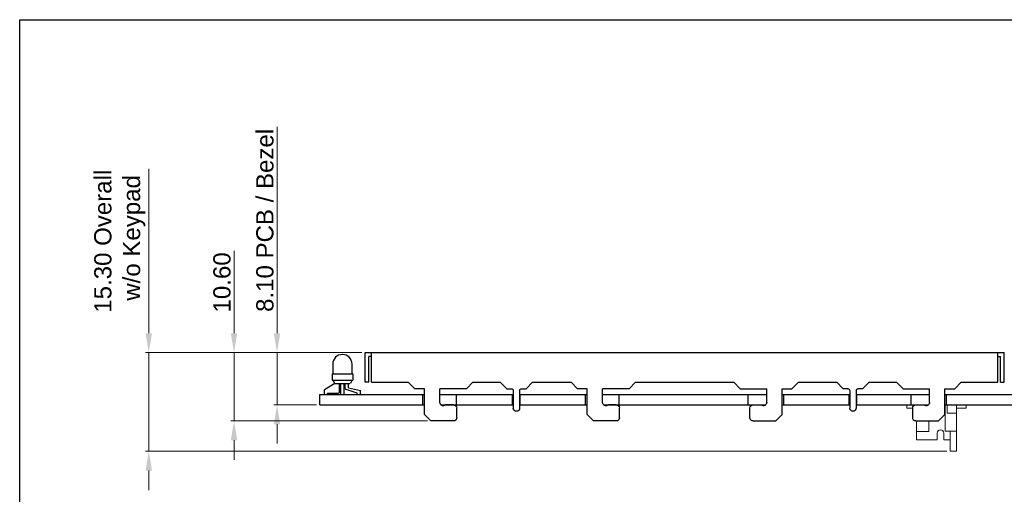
# Model space of a CAD drawing. Extents: x -299 to 677, y 13 to 274.
# Tile 15 of 16: x 397 to 549, y 201 to 274. Entities that reach past the tile are written whole.
import ezdxf

# ---------------------------------------------------------------- set-up
doc = ezdxf.new("R2010")
doc.units = 0
doc.layers.get('0').update_dxf_attribs({"linetype": 'CONTINUOUS'})
doc.layers.get('DEFPOINTS').update_dxf_attribs({"color": 252, "linetype": 'CONTINUOUS'})
doc.layers.add('-Dim_mm', color=5, linetype='CONTINUOUS', lineweight=13)
for name, color, linetype in [('BZL', 7, 'CONTINUOUS'), ('LED', 7, 'CONTINUOUS'), ('PCB', 94, 'CONTINUOUS')]:
    doc.layers.add(name, color=color, linetype=linetype)
doc.layers.add('VIEWPORT', color=8, linetype='CONTINUOUS', plot=False)
doc.styles.add('STYLE1', font='ARIAL.TTF')
doc.dimstyles.new('LO_mm', dxfattribs={"dimtxt": 2.6666, "dimasz": 3, "dimexe": 0.5, "dimexo": 0.5, "dimgap": 0.5, "dimtad": 1, "dimzin": 4, "dimdsep": 46, "dimtxsty": 'STYLE1', "dimcen": -2.5, "dimclrd": 256, "dimclre": 256, "dimclrt": 256, "dimadec": 0, "dimazin": 0, "dimtp": 0.5, "dimtm": 0.5, "dimtfac": 1, "dimtmove": 0, "dimatfit": 1, "dimfxl": 0, "dimtolj": 1, "dimtzin": 0, "dimlwd": -1, "dimlwe": -1, "dimarcsym": 0})

# ---------------------------------------------------------------- blocks, each defined once
blk = doc.blocks.new('A$C52C93853')
at = {"layer": 'BZL'}
for p, q in [((9.18, 9.6), (10.18, 10.6)), ((9.18, 9.6), (9.18, 5.6)), ((13.68, 10.6), (10.18, 10.6)), ((14.18, 10.1), (14.18, 8.6)), ((34.38, 9.6), (35.38, 10.6)), ((34.38, 9.6), (34.38, 5.6)), ((38.88, 10.6), (35.38, 10.6)), ((39.38, 10.1), (39.38, 8.6)), ((59.58, 10.1), (59.58, 8.6)), ((60.08, 10.6), (63.58, 10.6)), ((64.58, 9.6), (63.58, 10.6)), ((64.58, 9.6), (64.58, 5.6)), ((84.78, 10.1), (84.78, 8.6)), ((85.28, 10.6), (88.78, 10.6)), ((89.78, 9.6), (88.78, 10.6)), ((89.78, 9.6), (89.78, 5.6)), ((11.58, 7.75), (11.58, 5.6)), ((13.68, 8.1), (12.47, 8.1)), ((22.93, 5.9), (22.93, 8.6)), ((23.93, 5.9), (23.93, 8.6)), ((36.78, 7.75), (36.78, 5.6)), ((38.88, 8.1), (37.67, 8.1)), ((60.08, 8.1), (61.28, 8.1)), ((62.18, 7.75), (62.18, 5.6)), ((75.03, 5.9), (75.03, 8.6)), ((76.03, 5.9), (76.03, 8.6)), ((85.28, 8.1), (86.48, 8.1)), ((87.38, 7.75), (87.38, 5.6)), ((0, 4.6), (0, 0)), ((0.6, 4.6), (0, 4.6)), ((0.6, 4.6), (0.6, 0.6)), ((1, 4.6), (1, 0)), ((1, 4.6), (6.68, 4.6)), ((7.68, 5.6), (6.68, 4.6)), ((9.18, 5.6), (7.68, 5.6)), ((15.68, 5.6), (11.58, 5.6)), ((15.68, 5.6), (16.68, 4.6)), ((16.68, 4.6), (20.93, 4.6)), ((21.93, 5.6), (20.93, 4.6)), ((21.93, 5.6), (22.63, 5.6)), ((24.23, 5.6), (24.93, 5.6)), ((24.93, 5.6), (25.93, 4.6)), ((25.93, 4.6), (31.88, 4.6)), ((32.88, 5.6), (31.88, 4.6)), ((34.38, 5.6), (32.88, 5.6)), ((40.88, 5.6), (36.78, 5.6)), ((40.88, 5.6), (41.88, 4.6)), ((41.88, 4.6), (57.08, 4.6)), ((58.08, 5.6), (57.08, 4.6)), ((58.08, 5.6), (62.18, 5.6)), ((64.58, 5.6), (66.08, 5.6)), ((66.08, 5.6), (67.08, 4.6)), ((67.08, 4.6), (73.03, 4.6)), ((74.03, 5.6), (73.03, 4.6)), ((74.73, 5.6), (74.03, 5.6)), ((77.03, 5.6), (76.33, 5.6)), ((77.03, 5.6), (78.03, 4.6)), ((78.03, 4.6), (82.28, 4.6)), ((83.28, 5.6), (82.28, 4.6)), ((83.28, 5.6), (87.38, 5.6)), ((89.78, 5.6), (91.28, 5.6)), ((91.28, 5.6), (92.28, 4.6)), ((92.28, 4.6), (97.95, 4.6)), ((97.95, 4.6), (97.95, 0)), ((98.35, 4.6), (98.35, 0.6)), ((98.35, 4.6), (98.95, 4.6)), ((98.95, 4.6), (98.95, 0)), ((0, 0), (98.95, 0)), ((1, 0.6), (0.6, 0.6)), ((97.95, 0.6), (98.35, 0.6))]:
    blk.add_line(p, q, dxfattribs=at)
for centre, radius, start, end in [((13.68, 10.1), 0.5, 360, 90), ((38.88, 10.1), 0.5, 360, 90), ((60.08, 10.1), 0.5, 90, 180), ((85.28, 10.1), 0.5, 90, 180), ((12.08, 7.75), 0.5, 49.256, 180), ((12.47, 8.2), 0.1, 229.256, 270), ((13.68, 8.6), 0.5, 270, 360), ((23.43, 8.6), 0.5, 0, 180), ((37.28, 7.75), 0.5, 49.256, 180), ((37.67, 8.2), 0.1, 229.256, 270), ((38.88, 8.6), 0.5, 270, 360), ((60.08, 8.6), 0.5, 180, 270), ((61.28, 8.2), 0.1, 270, 310.744), ((61.68, 7.75), 0.5, 0, 130.744), ((75.53, 8.6), 0.5, 0, 180), ((85.28, 8.6), 0.5, 180, 270), ((86.48, 8.2), 0.1, 270, 310.744), ((86.88, 7.75), 0.5, 0, 130.744), ((22.63, 5.9), 0.3, 270, 0), ((24.23, 5.9), 0.3, 180, 270), ((74.73, 5.9), 0.3, 270, 0), ((76.33, 5.9), 0.3, 180, 270)]:
    blk.add_arc(centre, radius, start, end, dxfattribs=at)
blk = doc.blocks.new('*D108')
at = {"layer": '-Dim_mm'}
for p, q in [((429.99, 225.77), (429.99, 238.51)), ((449.78, 222.77), (429.49, 222.77)), ((429.99, 212.17), (429.99, 222.77)), ((459.95, 212.17), (429.49, 212.17)), ((429.99, 209.17), (429.99, 206.17))]:
    blk.add_line(p, q, dxfattribs=at)
for points in [[(429.49, 225.77), (430.49, 225.77), (429.99, 222.77)], [(429.49, 209.17), (430.49, 209.17), (429.99, 212.17)]]:
    blk.add_solid(points, dxfattribs=at)
at = {"layer": 'DEFPOINTS', "color": 0}
for p in [(450.28, 222.77), (429.99, 212.17), (460.45, 212.17)]:
    blk.add_point(p, dxfattribs=at)
at = {"layer": '-Dim_mm', "insert": (428.13, 233.64), "char_height": 2.667, "attachment_point": 5, "rotation": 90, "style": 'STYLE1'}
blk.add_mtext('\\A1;10.60', dxfattribs=at)
blk = doc.blocks.new('*D109')
at = {"layer": '-Dim_mm'}
for p, q in [((416.79, 225.77), (416.79, 251.26)), ((449.78, 222.77), (416.29, 222.77)), ((416.79, 207.47), (416.79, 222.77)), ((540.35, 207.47), (416.29, 207.47)), ((416.79, 204.47), (416.79, 201.47))]:
    blk.add_line(p, q, dxfattribs=at)
for points in [[(416.29, 225.77), (417.29, 225.77), (416.79, 222.77)], [(416.29, 204.47), (417.29, 204.47), (416.79, 207.47)]]:
    blk.add_solid(points, dxfattribs=at)
at = {"layer": 'DEFPOINTS', "color": 0}
for p in [(450.28, 222.77), (416.79, 207.47), (540.85, 207.47)]:
    blk.add_point(p, dxfattribs=at)
at = {"layer": '-Dim_mm', "insert": (412.3, 240.02), "char_height": 2.6666, "attachment_point": 5, "rotation": 90, "style": 'STYLE1'}
blk.add_mtext('\\A1;15.30 Overall\\P w/o Keypad', dxfattribs=at)
blk = doc.blocks.new('*D110')
at = {"layer": '-Dim_mm'}
for p, q in [((436.65, 225.77), (436.65, 257.73)), ((449.78, 222.77), (436.15, 222.77)), ((436.65, 214.67), (436.65, 222.77)), ((442.75, 214.67), (436.15, 214.67)), ((436.65, 211.67), (436.65, 208.67))]:
    blk.add_line(p, q, dxfattribs=at)
for points in [[(436.15, 225.77), (437.15, 225.77), (436.65, 222.77)], [(436.15, 211.67), (437.15, 211.67), (436.65, 214.67)]]:
    blk.add_solid(points, dxfattribs=at)
at = {"layer": 'DEFPOINTS', "color": 0}
for p in [(436.65, 222.77), (450.28, 222.77), (443.25, 214.67)]:
    blk.add_point(p, dxfattribs=at)
at = {"layer": '-Dim_mm', "insert": (434.78, 243.25), "char_height": 2.6666, "attachment_point": 5, "rotation": 90, "style": 'STYLE1'}
blk.add_mtext('\\A1;8.10 PCB / Bezel', dxfattribs=at)

msp = doc.modelspace()

# ---------------------------------------------------------------- linework, layer by layer
at = {"linetype": 'Continuous', "lineweight": 0}
for p, q in [((534.155, 214.672), (536.655, 214.672)), ((534.155, 214.172), (534.155, 214.672)), ((534.155, 214.172), (535.055, 214.172)), ((536.763, 214.672), (537.495, 214.672)), ((540.055, 214.672), (541.855, 214.672)), ((540.105, 210.572), (540.105, 214.672)), ((541.855, 214.672), (540.415, 214.672)), ((540.415, 214.672), (540.415, 213.372)), ((541.855, 214.672), (541.855, 207.472)), ((541.855, 214.672), (543.355, 214.672)), ((541.855, 214.172), (541.855, 214.672)), ((543.355, 214.172), (541.855, 214.172)), ((543.355, 214.672), (543.355, 214.172)), ((535.655, 209.272), (535.655, 212.172)), ((537.555, 210.522), (537.555, 212.172)), ((540.415, 213.372), (541.855, 213.372)), ((535.655, 210.522), (537.555, 210.522)), ((541.855, 210.572), (540.105, 210.572)), ((540.855, 207.472), (540.855, 210.572)), ((540.855, 210.572), (541.855, 210.572)), ((538.855, 209.272), (535.655, 209.272)), ((538.855, 210.272), (538.855, 209.272)), ((539.855, 209.272), (539.855, 210.272)), ((540.855, 209.272), (539.855, 209.272)), ((540.855, 207.472), (540.855, 209.272)), ((541.855, 207.472), (540.855, 207.472))]:
    msp.add_line(p, q, dxfattribs=at)
msp.add_arc((539.355, 210.272), 0.5, 0, 180, dxfattribs=at)
at = {"layer": 'LED'}
for p, q in [((445.267, 220.972), (445.267, 219.472)), ((448.267, 219.472), (448.267, 220.972)), ((445.595, 217.983), (443.977, 217.002)), ((445.167, 219.472), (448.367, 219.472)), ((445.167, 219.472), (445.167, 218.472)), ((445.167, 218.472), (448.367, 218.472)), ((445.267, 218.472), (445.536, 218.016)), ((448.267, 218.472), (447.998, 218.016)), ((448.367, 219.472), (448.367, 218.472)), ((443.977, 216.272), (443.977, 217.002)), ((444.477, 216.272), (444.477, 216.472)), ((444.477, 216.472), (446.117, 216.472)), ((445.661, 217.972), (447.873, 217.972)), ((446.317, 216.672), (446.317, 217.972)), ((446.517, 216.272), (446.517, 217.972)), ((447.017, 216.272), (447.017, 217.972)), ((447.217, 217.217), (447.217, 217.972)), ((449.057, 216.472), (447.355, 217.027)), ((447.717, 217.28), (447.717, 217.972)), ((447.717, 217.28), (449.557, 216.868)), ((449.057, 216.272), (449.057, 216.472)), ((449.557, 216.272), (449.557, 216.868))]:
    msp.add_line(p, q, dxfattribs=at)
for centre, radius, start, end in [((446.767, 220.972), 1.5, 0, 180), ((445.661, 218.172), 0.2, 231.30031, 270), ((447.873, 218.172), 0.2, 270, 308.69969), ((446.117, 216.672), 0.2, 270, 0), ((447.417, 217.217), 0.2, 180, 251.93953)]:
    msp.add_arc(centre, radius, start, end, dxfattribs=at)
at = {"layer": 'PCB'}
for p, q in [((443.255, 216.272), (459.455, 216.272)), ((443.255, 214.672), (443.255, 216.272)), ((459.205, 214.672), (459.205, 216.272)), ((461.855, 216.272), (473.183, 216.272)), ((464.437, 214.672), (464.437, 216.272)), ((473.083, 214.672), (473.083, 216.272)), ((474.183, 216.272), (484.655, 216.272)), ((474.283, 214.672), (474.283, 216.272)), ((484.405, 214.672), (484.405, 216.272)), ((487.055, 216.272), (512.455, 216.272)), ((489.637, 214.672), (489.637, 216.272)), ((509.605, 214.672), (509.605, 216.272)), ((514.855, 216.272), (525.305, 216.272)), ((515.105, 214.672), (515.105, 216.272)), ((525.205, 214.672), (525.205, 216.272)), ((526.305, 216.272), (537.655, 216.272)), ((526.405, 214.672), (526.405, 216.272)), ((534.805, 214.672), (534.805, 216.272)), ((540.055, 216.272), (585.255, 216.272)), ((540.305, 214.672), (540.305, 216.272)), ((443.255, 214.672), (459.455, 214.672)), ((462.002, 214.672), (473.183, 214.672)), ((474.183, 214.672), (484.655, 214.672)), ((487.202, 214.672), (512.307, 214.672)), ((514.855, 214.672), (525.305, 214.672)), ((526.305, 214.672), (537.507, 214.672)), ((540.055, 214.672), (585.255, 214.672))]:
    msp.add_line(p, q, dxfattribs=at)
at = {"layer": 'VIEWPORT'}
msp.add_lwpolyline([(396.808, 274.349), (677.319, 274.349), (677.319, 54.78), (396.808, 54.78)], close=True, dxfattribs=at)

# ---------------------------------------------------------------- block references
at = {"layer": 'BZL', "xscale": -1, "rotation": 180}
msp.add_blockref('A$C52C93853', (450.28, 222.772), dxfattribs=at)

# ---------------------------------------------------------------- dimensions: what is measured, and where the dimension line sits
at = {"layer": '-Dim_mm'}
for base, p1, p2, text, picture, middle in [((436.655, 222.772), (443.255, 214.672), (450.28, 222.772), '<> PCB / Bezel', '*D110', (436.655, 243.25)), ((416.789, 207.472), (450.28, 222.772), (540.855, 207.472), '<> Overall\\P w/o Keypad', '*D109', (416.789, 240.016))]:
    dim = msp.add_linear_dim(base=base, p1=p1, p2=p2, angle=90, text=text, dimstyle='LO_mm', dxfattribs=at)
    dim.commit()
    dim.dimension.update_dxf_attribs({"geometry": picture, "text_midpoint": middle, "dimtype": 160})
dim = msp.add_linear_dim(base=(429.989, 212.172), p1=(450.28, 222.772), p2=(460.455, 212.172), angle=90, dimstyle='LO_mm', dxfattribs=at)
dim.commit()
dim.dimension.update_dxf_attribs({"geometry": '*D108', "text_midpoint": (429.989, 233.641), "dimtype": 160})

doc.saveas('drawing.dxf')
